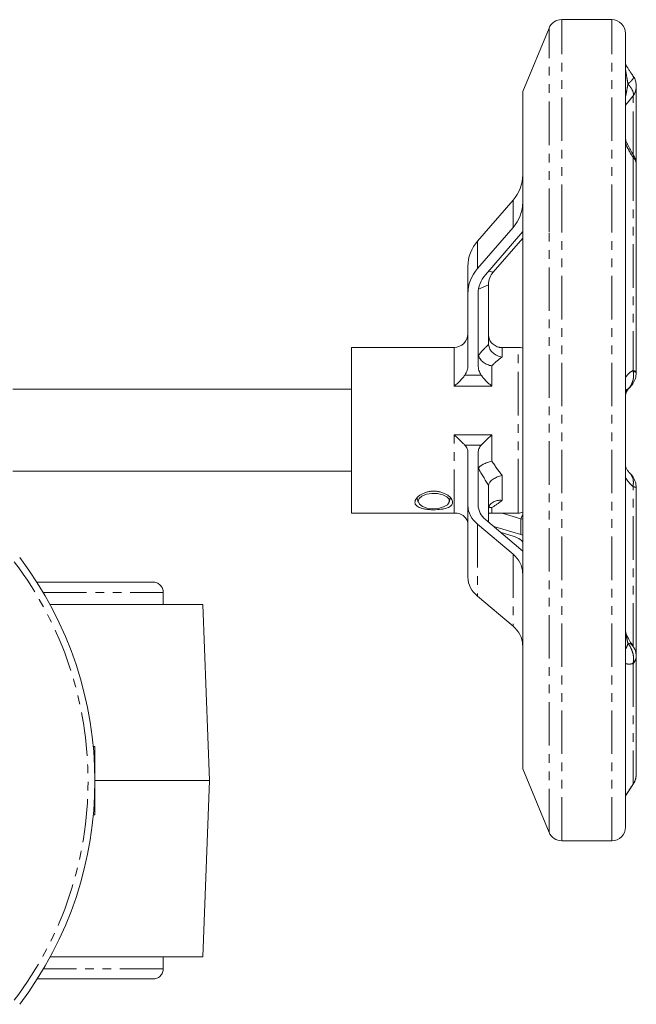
# Model space of a CAD drawing. Header units: millimetres. Extents: x 7 to 423, y -121 to 502.
# Tile 4 of 10: x 146 to 236, y -101 to 43. Entities that reach past the tile are written whole.
import ezdxf

# ---------------------------------------------------------------- set-up
doc = ezdxf.new("R2010")
doc.units = ezdxf.units.MM
doc.linetypes.add('PHANTOM', pattern=[12.7, 6.35, -1.27, 1.27, -1.27, 1.27, -1.27])

msp = doc.modelspace()

# ---------------------------------------------------------------- linework, layer by layer
at = {"color": 7, "linetype": 'Continuous', "lineweight": 15}
for p, q in [((231.98, 43.22), (224.67, 43.22)), ((222.83, 41.98), (218.98, 32.7)), ((233.98, 11.81), (233.98, 41.22)), ((235.57, 21.99), (235.57, 33.5)), ((218.98, 7.61), (218.98, 32.7)), ((234.02, 31.87), (233.98, 31.87)), ((233.98, 31.76), (234.02, 31.76)), ((218.97, 29.21), (218.97, 25.21)), ((218.98, 29.21), (218.97, 29.21)), ((233.98, 29.63), (234.02, 29.63)), ((234.02, 28.84), (233.98, 28.84)), ((233.98, 26.01), (234.02, 26.01)), ((218.97, 25.21), (218.98, 25.21)), ((218.97, 16.55), (218.97, 25.21)), ((235.54, 21.99), (235.55, 22.11)), ((235.57, -8.29), (235.57, 21.99)), ((217.56, 16.83), (212.37, 10.87)), ((217.56, 12.83), (212.37, 6.87)), ((218.71, 11.9), (213.52, 5.94)), ((218.98, 12.24), (218.71, 11.9)), ((233.98, -74.78), (233.98, 11.81)), ((218.98, 11.3), (214.67, 6.34)), ((218.98, -66.27), (218.98, 7.61)), ((210.97, 7.15), (210.97, 3.15)), ((213.97, 4.49), (213.97, -4.07)), ((210.97, 3.15), (210.97, -7.26)), ((212.47, 3.15), (212.47, -7.26)), ((208.97, -4.67), (193.98, -4.67)), ((193.98, -28.89), (193.98, -4.67)), ((218.33, -4.67), (215.68, -4.67)), ((235.56, -8.39), (235.57, -8.23)), ((193.98, -10.78), (144.48, -10.78)), ((210.97, -27.75), (210.97, -20.04)), ((212.47, -27.75), (212.47, -20.04)), ((144.48, -22.78), (193.98, -22.78)), ((213.97, -30.19), (213.97, -24.93)), ((235.57, -25.34), (235.56, -25.18)), ((235.57, -49.92), (235.57, -25.28)), ((203.51, -26.62), (203.72, -27.3)), ((208.24, -27.3), (208.45, -26.62)), ((210.97, -27.75), (210.97, -38.27)), ((193.98, -28.89), (208.97, -28.89)), ((218.71, -34.22), (213.52, -29.81)), ((213.97, -28.89), (218.33, -28.89)), ((218.71, -29.71), (215.99, -28.89)), ((218.98, -29.8), (218.71, -29.71)), ((217.56, -34.91), (212.37, -30.5)), ((218.71, -32.04), (214.74, -30.85)), ((217.56, -32.28), (215.81, -31.75)), ((218.98, -32.12), (218.71, -32.04)), ((234.02, -31.85), (233.98, -31.85)), ((218.97, -34.45), (218.71, -34.22)), ((218.97, -33.25), (218.97, -34.45)), ((218.97, -37.66), (218.97, -44.06)), ((234.02, -38.47), (233.98, -38.47)), ((164.98, -38.98), (148, -38.98)), ((166.48, -42.23), (166.48, -40.48)), ((217.56, -45.43), (212.37, -41.02)), ((149.92, -42.23), (172.23, -42.23)), ((173.23, -67.98), (172.23, -42.23)), ((218.98, -44.06), (218.97, -44.06)), ((218.97, -44.06), (218.97, -54.58)), ((233.98, -45.66), (234.02, -45.66)), ((235.55, -49.92), (235.56, -49.82)), ((235.57, -67.07), (235.57, -49.92)), ((218.97, -54.58), (218.98, -54.58)), ((156.48, -62.98), (156.25, -62.98)), ((156.48, -72.98), (156.48, -62.98)), ((218.98, -66.27), (222.83, -75.55)), ((235.51, -67.57), (235.56, -67.18)), ((235.56, -67.17), (235.57, -67.07)), ((156.48, -67.98), (173.23, -67.98)), ((172.23, -93.73), (173.23, -67.98)), ((156.48, -72.98), (156.26, -72.98)), ((224.67, -76.78), (231.98, -76.78)), ((172.23, -93.73), (149.98, -93.73)), ((166.48, -95.48), (166.48, -93.73)), ((148.07, -96.98), (164.98, -96.98))]:
    msp.add_line(p, q, dxfattribs=at)
at = {"color": 8, "linetype": 'PHANTOM', "lineweight": 0}
for p, q in [((224.67, 12.79), (224.67, 43.22)), ((231.98, 12.79), (231.98, 43.22)), ((222.83, 12.19), (222.83, 41.98)), ((235.09, 23.45), (235.09, 32.06)), ((235.09, 23.1), (235.09, -8.05)), ((217.56, 16.83), (217.56, 12.83)), ((222.83, -75.55), (222.83, 12.19)), ((224.67, -76.78), (224.67, 12.79)), ((231.98, -76.78), (231.98, 12.79)), ((212.37, 10.87), (212.37, 6.87)), ((213.99, 6.48), (214.67, 6.34)), ((212.52, 3.82), (213.97, 4.49)), ((208.97, -10.33), (208.97, -4.67)), ((215.97, -4.69), (215.97, -6.08)), ((218.33, -27.32), (218.33, -4.67)), ((214.47, -7.37), (214.47, -10.33)), ((210.52, -8.73), (212.91, -8.73)), ((214.47, -10.33), (208.97, -10.33)), ((208.97, -28.89), (208.97, -17.45)), ((208.97, -17.45), (214.47, -17.45)), ((214.47, -17.45), (214.47, -21.31)), ((212.91, -18.96), (210.52, -18.96)), ((215.97, -23.39), (215.97, -27.04)), ((235.09, -48.4), (235.09, -25.03)), ((218.33, -28.89), (218.33, -27.32)), ((214.47, -28.09), (214.47, -28.89)), ((218.98, -29.06), (218.71, -29.71)), ((218.71, -29.71), (218.71, -32.04)), ((212.37, -30.5), (212.37, -41.02)), ((217.56, -34.91), (217.56, -45.43)), ((148.93, -40.48), (166.48, -40.48)), ((235.09, -50.87), (235.09, -68.52)), ((166.48, -95.48), (148.99, -95.48))]:
    msp.add_line(p, q, dxfattribs=at)
at = {"color": 8, "linetype": 'PHANTOM', "lineweight": 0, "flags": 128}
for points in [[(235.09, -8.05), (235.3, -8.1), (235.45, -8.16), (235.54, -8.23), (235.57, -8.29)], [(235.09, -25.01), (235.29, -25.05), (235.44, -25.09), (235.53, -25.13), (235.57, -25.18), (235.57, -25.18)], [(235.57, -25.28), (235.54, -25.21), (235.45, -25.15), (235.3, -25.09), (235.09, -25.03)]]:
    msp.add_lwpolyline(points, dxfattribs=at)
at = {"color": 7, "linetype": 'Continuous', "lineweight": 15, "flags": 128}
for points in [[(205.03, -28.15), (205.85, -28.25), (206.68, -28.2), (207.42, -28), (207.97, -27.69), (208.24, -27.3), (208.21, -26.88), (207.89, -26.5), (207.3, -26.21), (206.54, -26.03), (205.7, -26.01), (204.9, -26.14), (204.24, -26.4), (203.83, -26.76), (203.7, -27.17), (203.88, -27.57), (204.35, -27.91), (205.03, -28.15)], [(218.97, -33.25), (218.94, -33.11), (218.88, -32.98), (218.76, -32.86), (218.6, -32.73), (218.4, -32.61), (218.16, -32.49), (217.88, -32.38), (217.56, -32.28)]]:
    msp.add_lwpolyline(points, dxfattribs=at)
at = {"color": 7, "linetype": 'Continuous', "lineweight": 15}
for centre, radius, start, end in [((224.67, 41.22), 2, 90, 157.5), ((231.98, 41.22), 2, 0, 90), ((233.1, 33.52), 2.47, 323.9606, 11.858), ((233.95, 21.96), 1.62, 1.1139, 44.9739), ((213.31, 20.56), 5.66, 318.7619, 359.8608), ((213.31, 16.56), 5.66, 318.7619, 359.8608), ((216.63, 7.14), 5.66, 138.7619, 179.8609), ((216.63, 3.14), 5.66, 138.7619, 179.8609), ((216.71, 3.14), 4.24, 138.7617, 179.8612), ((216.8, 4.48), 2.83, 138.7618, 179.8608), ((208.97, -2.67), 2, 270, 0), ((218.33, -6.67), 2, 70.8418, 90), ((214.61, -27.62), 3.65, 182.0182, 232.0804), ((215.2, -27.65), 2.74, 182.0178, 232.0807), ((218.33, -26.89), 2, 270, 289.1582), ((102.48, -68.04), 54, 322.8076, 37.1924), ((215.32, -37.79), 3.65, 2.0182, 52.0804), ((214.61, -38.14), 3.65, 182.0182, 232.0805), ((215.32, -48.31), 3.65, 2.0182, 52.0805), ((233.11, -67.08), 2.46, 324.9534, 348.4067), ((231.98, -74.78), 2, 270, 0), ((224.67, -74.78), 2, 202.5, 270)]:
    msp.add_arc(centre, radius, start, end, dxfattribs=at)
at = {"color": 8, "linetype": 'PHANTOM', "lineweight": 0}
for centre, radius, start, end in [((233.12, 33.51), 2.44, 323.7186, 0.8903), ((233.9, 22.02), 1.67, 3.2356, 42.9664), ((235.13, -8.77), 0.583, 41.4219, 90.8529), ((102.48, -68.04), 53, 322.8076, 37.1924), ((234.27, -49.87), 1.29, 309.3094, 357.6965), ((234.36, -49.8), 1.21, 309.1058, 359.5001), ((233.12, -67.07), 2.44, 323.7242, 357.5631)]:
    msp.add_arc(centre, radius, start, end, dxfattribs=at)
for centre, major_axis, ratio, start_param, end_param in [((215.99, -16.52), (3.08, 14.01), 0.538239, 0.636858, 0.829105), ((217.72, -16.78), (-3.55, 11.91), 0.615399, 6.048488, 6.101549), ((217.72, -16.78), (3.55, 11.91), 0.615399, 0.668383, 0.862258), ((217.72, -16.78), (-6.82, 11.83), 0.377054, 1.739747, 1.933622), ((215.99, -17.49), (-6.57, 13.93), 0.345503, 1.761167, 1.953414), ((217.72, -16.78), (6.82, 11.83), 0.377054, 3.722003, 3.915878)]:
    msp.add_ellipse(centre, major_axis=major_axis, ratio=ratio, start_param=start_param, end_param=end_param, dxfattribs=at)
at = {"color": 7, "linetype": 'Continuous', "lineweight": 15}
for points, knots in [([(234.55, 35.81), (234.47, 35.93), (234.26, 36.25), (234.1, 36.51), (234, 36.67)], [0, 0, 0, 0, 0.385106, 1, 1, 1, 1]), ([(235.15, 34.9), (235.04, 35.06), (234.83, 35.38), (234.64, 35.66), (234.55, 35.81)], [0, 0, 0, 0, 0.498191, 1, 1, 1, 1]), ([(235.5, 34.02), (235.5, 34.05), (235.48, 34.31), (235.34, 34.62), (235.17, 34.85), (235.13, 34.89)], [0, 0, 0, 0, 0.0949297, 0.8106197, 1, 1, 1, 1]), ([(235.14, 23.47), (234.99, 23.71), (234.7, 24.17), (234.35, 24.84), (234.12, 25.34), (234.02, 25.63), (233.99, 25.71), (233.99, 25.75)], [0, 0, 0, 0, 0.3076112, 0.607881, 0.8145256, 0.9253917, 1, 1, 1, 1]), ([(235.53, 22.11), (235.54, 22.21), (235.55, 22.54), (235.4, 23.02), (235.2, 23.34), (235.12, 23.46)], [0, 0, 0, 0, 0.20661, 0.700312, 1, 1, 1, 1]), ([(213.98, -2.94), (213.99, -3.07), (214.02, -3.19), (214.09, -3.42), (214.13, -3.54), (214.25, -3.75), (214.31, -3.85), (214.46, -4.04), (214.55, -4.13), (214.73, -4.29), (214.83, -4.36), (215.04, -4.48), (215.15, -4.53), (215.37, -4.61), (215.49, -4.64), (215.72, -4.68), (215.85, -4.69), (215.97, -4.69)], [0, 0, 0, 0, 0.125, 0.125, 0.25, 0.25, 0.375, 0.375, 0.5, 0.5, 0.625, 0.625, 0.75, 0.75, 0.875, 0.875, 1, 1, 1, 1]), ([(213.98, -4.27), (213.99, -4.38), (214.02, -4.49), (214.09, -4.7), (214.13, -4.81), (214.25, -5.02), (214.31, -5.12), (214.46, -5.31), (214.55, -5.4), (214.73, -5.56), (214.83, -5.64), (215.04, -5.77), (215.15, -5.83), (215.37, -5.93), (215.49, -5.97), (215.72, -6.04), (215.85, -6.07), (215.97, -6.08)], [0, 0, 0, 0, 0.125, 0.125, 0.25, 0.25, 0.375, 0.375, 0.5, 0.5, 0.625, 0.625, 0.75, 0.75, 0.875, 0.875, 1, 1, 1, 1]), ([(212.51, -5.83), (212.55, -6.01), (212.64, -6.2), (212.88, -6.54), (213.03, -6.7), (213.3, -6.91), (213.39, -6.97), (213.59, -7.08), (213.7, -7.14), (213.91, -7.23), (214.02, -7.27), (214.24, -7.33), (214.35, -7.35), (214.47, -7.37)], [0, 0, 0, 0, 0.25, 0.25, 0.5, 0.5, 0.625, 0.625, 0.75, 0.75, 0.875, 0.875, 1, 1, 1, 1]), ([(210.97, -7.26), (210.97, -7.52), (210.93, -7.78), (210.82, -8.15), (210.77, -8.27), (210.66, -8.51), (210.59, -8.62), (210.52, -8.73)], [0, 0, 0, 0, 0.5, 0.5, 0.75, 0.75, 1, 1, 1, 1]), ([(212.91, -8.73), (212.77, -8.51), (212.66, -8.28), (212.54, -7.91), (212.51, -7.78), (212.48, -7.52), (212.47, -7.39), (212.47, -7.26)], [0, 0, 0, 0, 0.5, 0.5, 0.75, 0.75, 1, 1, 1, 1]), ([(234.34, -10.79), (234.5, -10.65), (234.87, -10.31), (235.29, -9.65), (235.54, -8.96), (235.54, -8.53), (235.53, -8.38)], [0, 0, 0, 0, 0.22598, 0.541048, 0.841277, 1, 1, 1, 1]), ([(210.52, -8.73), (210.41, -8.88), (210.3, -9.03), (210.05, -9.32), (209.92, -9.46), (209.66, -9.73), (209.52, -9.86), (209.25, -10.1), (209.11, -10.22), (208.97, -10.33)], [0, 0, 0, 0, 0.25, 0.25, 0.5, 0.5, 0.75, 0.75, 1, 1, 1, 1]), ([(212.91, -8.73), (213.02, -8.88), (213.14, -9.03), (213.38, -9.32), (213.51, -9.46), (213.78, -9.73), (213.91, -9.86), (214.19, -10.1), (214.33, -10.22), (214.47, -10.33)], [0, 0, 0, 0, 0.25, 0.25, 0.5, 0.5, 0.75, 0.75, 1, 1, 1, 1]), ([(234, -11.95), (234, -11.93), (233.99, -11.89), (233.98, -11.81), (233.98, -11.74), (233.99, -11.67), (234, -11.58), (234.03, -11.44), (234.1, -11.23), (234.27, -10.93), (234.43, -10.7), (234.55, -10.61), (234.56, -10.6)], [0, 0, 0, 0, 0.062356, 0.10051, 0.123181, 0.149192, 0.187881, 0.238357, 0.34361, 0.547092, 0.944314, 1, 1, 1, 1]), ([(234.35, -10.77), (234.35, -10.77), (234.38, -10.75), (234.45, -10.7), (234.51, -10.63), (234.54, -10.58)], [0, 0, 0, 0, 0.031012, 0.3791911, 1, 1, 1, 1]), ([(210.52, -18.96), (210.41, -18.85), (210.3, -18.73), (210.05, -18.48), (209.92, -18.35), (209.66, -18.09), (209.52, -17.97), (209.25, -17.71), (209.11, -17.58), (208.97, -17.45)], [0, 0, 0, 0, 0.25, 0.25, 0.5, 0.5, 0.75, 0.75, 1, 1, 1, 1]), ([(212.91, -18.96), (213.02, -18.85), (213.14, -18.73), (213.38, -18.48), (213.51, -18.35), (213.78, -18.09), (213.91, -17.97), (214.19, -17.71), (214.33, -17.58), (214.47, -17.45)], [0, 0, 0, 0, 0.25, 0.25, 0.5, 0.5, 0.75, 0.75, 1, 1, 1, 1]), ([(210.52, -18.96), (210.67, -19.12), (210.78, -19.29), (210.89, -19.57), (210.92, -19.66), (210.96, -19.85), (210.97, -19.95), (210.97, -20.04)], [0, 0, 0, 0, 0.5, 0.5, 0.75, 0.75, 1, 1, 1, 1]), ([(212.47, -20.04), (212.47, -19.85), (212.5, -19.66), (212.62, -19.39), (212.66, -19.3), (212.78, -19.13), (212.84, -19.04), (212.91, -18.96)], [0, 0, 0, 0, 0.5, 0.5, 0.75, 0.75, 1, 1, 1, 1]), ([(212.51, -22.35), (212.55, -22.25), (212.64, -22.15), (212.88, -21.95), (213.03, -21.85), (213.3, -21.71), (213.39, -21.67), (213.59, -21.58), (213.7, -21.54), (213.91, -21.46), (214.02, -21.43), (214.24, -21.36), (214.35, -21.33), (214.47, -21.31)], [0, 0, 0, 0, 0.25, 0.25, 0.5, 0.5, 0.625, 0.625, 0.75, 0.75, 0.875, 0.875, 1, 1, 1, 1]), ([(234.56, -22.96), (234.47, -22.87), (234.31, -22.71), (234.12, -22.38), (234.02, -22.11), (233.99, -21.94), (233.98, -21.84), (233.98, -21.77), (233.99, -21.7), (233.99, -21.65), (234, -21.63), (234, -21.62)], [0, 0, 0, 0, 0.367494, 0.645126, 0.780536, 0.836921, 0.872313, 0.897622, 0.922943, 0.974792, 1, 1, 1, 1]), ([(235.53, -25.18), (235.53, -25.03), (235.54, -24.62), (235.31, -23.99), (234.97, -23.38), (234.64, -23.07), (234.5, -22.94)], [0, 0, 0, 0, 0.183966, 0.476211, 0.778357, 1, 1, 1, 1]), ([(213.98, -24.79), (213.99, -24.72), (214.02, -24.65), (214.09, -24.51), (214.13, -24.43), (214.25, -24.29), (214.31, -24.22), (214.46, -24.08), (214.55, -24.01), (214.73, -23.88), (214.83, -23.82), (215.04, -23.71), (215.15, -23.66), (215.37, -23.56), (215.49, -23.52), (215.72, -23.45), (215.85, -23.41), (215.97, -23.39)], [0, 0, 0, 0, 0.125, 0.125, 0.25, 0.25, 0.375, 0.375, 0.5, 0.5, 0.625, 0.625, 0.75, 0.75, 0.875, 0.875, 1, 1, 1, 1]), ([(203.23, -27.32), (203.23, -27.23), (203.25, -27.14), (203.32, -26.95), (203.37, -26.86), (203.51, -26.67), (203.6, -26.57), (203.8, -26.39), (203.91, -26.31), (204.17, -26.15), (204.3, -26.07), (204.6, -25.94), (204.76, -25.88), (205.09, -25.79), (205.27, -25.75), (205.62, -25.7), (205.8, -25.69), (206.16, -25.69), (206.34, -25.7), (206.7, -25.75), (206.87, -25.79), (207.2, -25.88), (207.36, -25.94), (207.66, -26.07), (207.8, -26.14), (208.06, -26.31), (208.17, -26.39), (208.37, -26.57), (208.45, -26.67), (208.59, -26.86), (208.64, -26.95), (208.72, -27.14), (208.73, -27.23), (208.73, -27.5), (208.66, -27.66), (208.46, -27.87), (208.37, -27.93), (208.17, -28.05), (208.06, -28.1), (207.8, -28.19), (207.66, -28.23), (207.36, -28.29), (207.21, -28.32), (206.71, -28.38), (206.35, -28.4), (205.8, -28.4), (205.62, -28.4), (205.27, -28.38), (205.1, -28.36), (204.76, -28.32), (204.61, -28.29), (204.31, -28.23), (204.17, -28.19), (203.79, -28.05), (203.58, -27.94), (203.38, -27.73), (203.32, -27.66), (203.25, -27.5), (203.23, -27.41), (203.23, -27.32)], [0, 0, 0, 0, 0.03125, 0.03125, 0.0625, 0.0625, 0.09375, 0.09375, 0.125, 0.125, 0.15625, 0.15625, 0.1875, 0.1875, 0.21875, 0.21875, 0.25, 0.25, 0.28125, 0.28125, 0.3125, 0.3125, 0.34375, 0.34375, 0.375, 0.375, 0.40625, 0.40625, 0.4375, 0.4375, 0.46875, 0.46875, 0.5, 0.5, 0.5625, 0.5625, 0.59375, 0.59375, 0.625, 0.625, 0.65625, 0.65625, 0.6875, 0.6875, 0.75, 0.75, 0.78125, 0.78125, 0.8125, 0.8125, 0.84375, 0.84375, 0.875, 0.875, 0.9375, 0.9375, 0.96875, 0.96875, 1, 1, 1, 1]), ([(213.98, -28.27), (213.99, -28.17), (214.02, -28.07), (214.09, -27.88), (214.13, -27.79), (214.25, -27.62), (214.31, -27.54), (214.46, -27.4), (214.55, -27.34), (214.73, -27.23), (214.83, -27.18), (215.04, -27.1), (215.15, -27.07), (215.37, -27.03), (215.49, -27.02), (215.72, -27.02), (215.85, -27.03), (215.97, -27.04)], [0, 0, 0, 0, 0.125, 0.125, 0.25, 0.25, 0.375, 0.375, 0.5, 0.5, 0.625, 0.625, 0.75, 0.75, 0.875, 0.875, 1, 1, 1, 1]), ([(214.47, -28.09), (214.46, -28.09), (214.31, -28.08), (214.17, -28.1), (214.03, -28.13)], [0, 0, 0, 0, 0.027048, 1, 1, 1, 1]), ([(210.52, -29.48), (210.41, -29.37), (210.3, -29.27), (210.05, -29.12), (209.92, -29.06), (209.66, -28.96), (209.52, -28.93), (209.25, -28.89), (209.11, -28.88), (208.97, -28.89)], [0, 0, 0, 0, 0.25, 0.25, 0.5, 0.5, 0.75, 0.75, 1, 1, 1, 1]), ([(210.97, -30.56), (210.97, -30.37), (210.93, -30.18), (210.82, -29.91), (210.77, -29.82), (210.66, -29.65), (210.59, -29.56), (210.52, -29.48)], [0, 0, 0, 0, 0.5, 0.5, 0.75, 0.75, 1, 1, 1, 1]), ([(214.47, -28.89), (214.46, -28.89), (214.3, -28.88), (214.13, -28.93), (213.97, -28.97)], [0, 0, 0, 0, 0.012933, 1, 1, 1, 1]), ([(164.98, -38.98), (165.16, -38.98), (165.34, -39.01), (165.71, -39.16), (165.89, -39.27), (166.18, -39.56), (166.3, -39.74), (166.45, -40.11), (166.48, -40.3), (166.48, -40.48)], [0, 0, 0, 0, 0.25, 0.25, 0.5, 0.5, 0.75, 0.75, 1, 1, 1, 1]), ([(235.04, -48.23), (234.97, -48.15), (234.75, -47.85), (234.44, -47.32), (234.18, -46.76), (234.05, -46.41), (234.01, -46.23), (233.99, -46.13), (233.98, -46.1), (233.98, -46.11), (233.98, -46.11)], [0, 0, 0, 0, 0.131578, 0.460304, 0.687641, 0.802434, 0.877223, 0.931478, 0.981772, 1, 1, 1, 1]), ([(235.53, -49.81), (235.53, -49.68), (235.54, -49.31), (235.36, -48.77), (235.13, -48.41), (235.02, -48.26)], [0, 0, 0, 0, 0.2327961, 0.6650425, 1, 1, 1, 1]), ([(235.12, -68.46), (235.17, -68.39), (235.38, -68.14), (235.46, -67.81), (235.51, -67.57)], [0, 0, 0, 0, 0.253026, 1, 1, 1, 1]), ([(234.56, -69.36), (234.66, -69.2), (234.84, -68.92), (235.05, -68.61), (235.15, -68.47)], [0, 0, 0, 0, 0.549783, 1, 1, 1, 1]), ([(234, -70.24), (234.01, -70.22), (234.11, -70.06), (234.3, -69.75), (234.5, -69.45), (234.56, -69.36)], [0, 0, 0, 0, 0.0738431, 0.710058, 1, 1, 1, 1]), ([(166.48, -95.48), (166.48, -95.66), (166.45, -95.86), (166.3, -96.23), (166.18, -96.41), (165.89, -96.7), (165.71, -96.81), (165.34, -96.95), (165.16, -96.98), (164.98, -96.98)], [0, 0, 0, 0, 0.25, 0.25, 0.5, 0.5, 0.75, 0.75, 1, 1, 1, 1])]:
    msp.add_open_spline(points, degree=3, knots=knots, dxfattribs=at)
at = {"color": 8, "linetype": 'PHANTOM', "lineweight": 0}
for points, knots in [([(234.35, 33.82), (234.28, 34.2), (234.22, 34.58), (234.12, 35.15), (234.09, 35.34), (234.04, 35.61), (234.03, 35.7), (234, 35.83), (234, 35.87), (233.99, 35.93), (233.98, 35.96), (233.98, 35.96)], [0, 0, 0, 0, 0.5, 0.5, 0.75, 0.75, 0.875, 0.875, 0.9375, 0.9375, 1, 1, 1, 1]), ([(235.12, 34.93), (235.16, 34.89), (235.18, 34.84), (235.15, 34.7), (235.11, 34.61), (234.97, 34.42), (234.88, 34.31), (234.71, 34.14), (234.64, 34.08), (234.5, 33.95), (234.43, 33.88), (234.35, 33.82)], [0, 0, 0, 0, 0.25, 0.25, 0.5, 0.5, 0.75, 0.75, 0.875, 0.875, 1, 1, 1, 1]), ([(233.98, 31.93), (233.98, 31.93), (233.99, 31.94), (234, 31.99), (234, 32.02), (234.02, 32.12), (234.04, 32.2), (234.08, 32.43), (234.12, 32.6), (234.22, 33.11), (234.28, 33.46), (234.35, 33.82)], [0, 0, 0, 0, 0.0625, 0.0625, 0.125, 0.125, 0.25, 0.25, 0.5, 0.5, 1, 1, 1, 1]), ([(235.09, 32.06), (235.14, 32.16), (235.15, 32.28), (235.13, 32.54), (235.09, 32.68), (234.96, 32.98), (234.87, 33.14), (234.7, 33.39), (234.64, 33.48), (234.5, 33.65), (234.43, 33.73), (234.35, 33.82)], [0, 0, 0, 0, 0.25, 0.25, 0.5, 0.5, 0.75, 0.75, 0.875, 0.875, 1, 1, 1, 1]), ([(235.09, 32.06), (234.89, 31.81), (234.69, 31.57), (234.32, 31.11), (234.14, 30.9), (233.98, 30.72)], [0, 0, 0, 0, 0.5, 0.5, 1, 1, 1, 1]), ([(235.09, 23.1), (234.89, 23.42), (234.69, 23.75), (234.32, 24.42), (234.14, 24.76), (233.98, 25.11)], [0, 0, 0, 0, 0.5, 0.5, 1, 1, 1, 1]), ([(235.12, 23.16), (235.16, 23.26), (235.22, 23.4), (235.12, 23.44), (235.1, 23.45)], [0, 0, 0, 0, 0.792712, 1, 1, 1, 1]), ([(233.98, -9.09), (234.14, -8.85), (234.32, -8.64), (234.69, -8.3), (234.89, -8.16), (235.09, -8.05)], [0, 0, 0, 0, 0.5, 0.5, 1, 1, 1, 1]), ([(235.12, -8.19), (235.16, -8.44), (235.18, -8.68), (235.15, -9.17), (235.11, -9.41), (234.97, -9.85), (234.88, -10.07), (234.71, -10.35), (234.64, -10.44), (234.5, -10.61), (234.43, -10.69), (234.35, -10.77)], [0, 0, 0, 0, 0.25, 0.25, 0.5, 0.5, 0.75, 0.75, 0.875, 0.875, 1, 1, 1, 1]), ([(234.35, -10.77), (234.31, -10.77), (234.24, -10.79), (234.15, -10.84), (234.09, -10.9), (234.05, -10.97), (234.02, -11.04), (234, -11.12), (233.99, -11.19), (233.98, -11.25), (233.98, -11.27), (233.98, -11.28)], [0, 0, 0, 0, 0.311965, 0.524979, 0.671462, 0.773197, 0.874987, 0.918851, 0.963104, 0.989248, 1, 1, 1, 1]), ([(233.98, -11.78), (233.98, -11.73), (233.99, -11.69), (234, -11.6), (234, -11.57), (234.02, -11.47), (234.04, -11.42), (234.08, -11.27), (234.12, -11.19), (234.22, -10.98), (234.28, -10.87), (234.35, -10.77)], [0, 0, 0, 0, 0.0625, 0.0625, 0.125, 0.125, 0.25, 0.25, 0.5, 0.5, 1, 1, 1, 1]), ([(234.54, -22.98), (234.66, -23.11), (234.98, -23.44), (235.18, -24.17), (235.12, -24.76), (235.09, -25.01)], [0, 0, 0, 0, 0.258806, 0.691832, 1, 1, 1, 1]), ([(235.09, -25.01), (234.89, -24.84), (234.69, -24.64), (234.32, -24.2), (234.14, -23.95), (233.98, -23.67)], [0, 0, 0, 0, 0.5, 0.5, 1, 1, 1, 1]), ([(234.35, -47.95), (234.28, -47.69), (234.22, -47.41), (234.12, -46.96), (234.08, -46.81), (234.04, -46.56), (234.02, -46.48), (234, -46.34), (234, -46.3), (233.99, -46.2), (233.98, -46.15), (233.98, -46.11)], [0, 0, 0, 0, 0.5, 0.5, 0.75, 0.75, 0.875, 0.875, 0.9375, 0.9375, 1, 1, 1, 1]), ([(233.98, -48.61), (233.98, -48.65), (233.99, -48.68), (234, -48.71), (234.01, -48.71), (234.03, -48.71), (234.04, -48.69), (234.09, -48.61), (234.12, -48.55), (234.22, -48.32), (234.28, -48.14), (234.35, -47.95)], [0, 0, 0, 0, 0.0625, 0.0625, 0.125, 0.125, 0.25, 0.25, 0.5, 0.5, 1, 1, 1, 1]), ([(235.12, -50.74), (235.16, -50.5), (235.18, -50.26), (235.15, -49.77), (235.11, -49.53), (234.97, -49.05), (234.88, -48.81), (234.71, -48.47), (234.64, -48.36), (234.5, -48.15), (234.43, -48.05), (234.35, -47.95)], [0, 0, 0, 0, 0.25, 0.25, 0.5, 0.5, 0.75, 0.75, 0.875, 0.875, 1, 1, 1, 1]), ([(234.99, -48.28), (234.96, -48.21), (234.87, -48.02), (234.58, -47.97), (234.38, -47.95), (234.35, -47.95), (234.35, -47.95)], [0, 0, 0, 0, 0.34039, 0.91314, 0.992914, 1, 1, 1, 1]), ([(235.09, -50.87), (234.89, -50.93), (234.69, -50.96), (234.32, -50.96), (234.14, -50.93), (233.98, -50.86)], [0, 0, 0, 0, 0.5, 0.5, 1, 1, 1, 1]), ([(233.98, -70.23), (234.14, -69.98), (234.32, -69.7), (234.69, -69.12), (234.89, -68.82), (235.09, -68.52)], [0, 0, 0, 0, 0.5, 0.5, 1, 1, 1, 1])]:
    msp.add_open_spline(points, degree=3, knots=knots, dxfattribs=at)
for points in [[(235.09, 32.06), (235.09, 32.06), (235.09, 32.06), (235.09, 32.06)], [(235.09, 23.1), (235.1, 23.12), (235.11, 23.14), (235.12, 23.16)], [(235.12, -8.19), (235.11, -8.14), (235.1, -8.09), (235.09, -8.05)], [(235.09, -25.03), (235.09, -25.03), (235.09, -25.02), (235.09, -25.01)], [(235.09, -50.87), (235.1, -50.82), (235.11, -50.78), (235.12, -50.74)], [(235.12, -68.5), (235.11, -68.5), (235.1, -68.51), (235.09, -68.52)]]:
    msp.add_open_spline(points, degree=3, dxfattribs=at)
at = {"color": 7, "linetype": 'Continuous', "lineweight": 15}
for points in [[(213.98, -4.27), (213.97, -4.2), (213.97, -4.13), (213.97, -4.07)], [(213.97, -24.93), (213.97, -24.88), (213.97, -24.83), (213.98, -24.79)]]:
    msp.add_open_spline(points, degree=3, dxfattribs=at)

doc.saveas('drawing.dxf')
